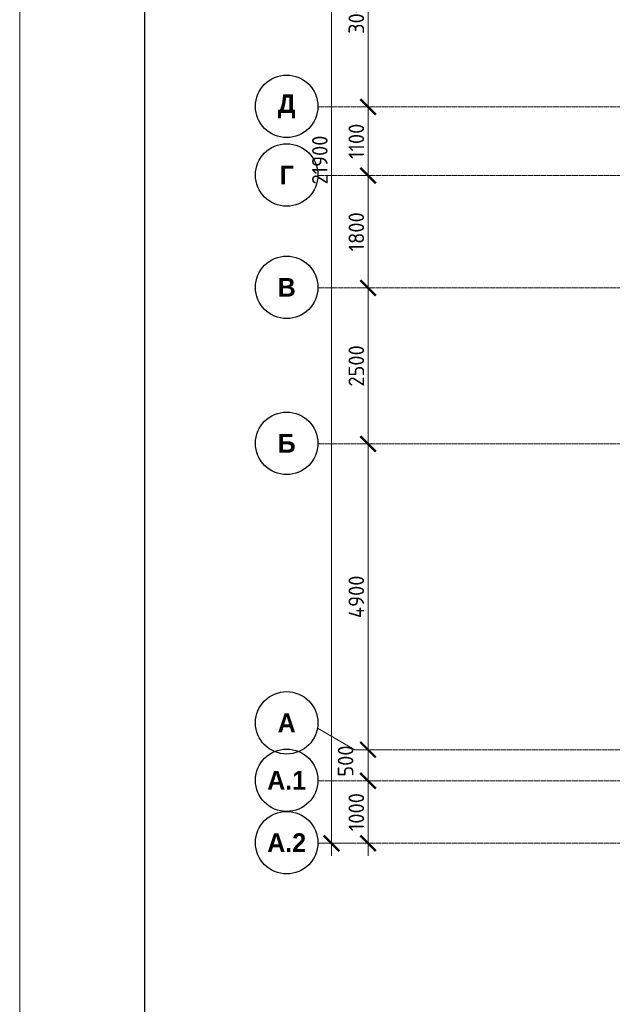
# Model space of a CAD drawing. Header units: millimetres. Extents: x -56135 to 1694203, y -446411 to -23139.
# Tile 81 of 256: x 562595 to 572101, y -130780 to -115000. Entities that reach past the tile are written whole.
import ezdxf

# ---------------------------------------------------------------- set-up
doc = ezdxf.new("R2010")
doc.units = ezdxf.units.MM
doc.linetypes.add('______5', pattern=[1100, 800, -100, 100, -100])
doc.linetypes.add('осевая', pattern=[50.800000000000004, 31.75, -6.35, 6.35, -6.35])
for name, color, linetype, lineweight in [('Оси', 40, '______5', 18), ('РАЗМЕРЫ', 1, 'Continuous', 9), ('ТОНКИЕ', 7, 'Continuous', 9)]:
    doc.layers.add(name, color=color, linetype=linetype, lineweight=lineweight)
doc.layers.add('ТОЛСТЫЕ_ОСНОВНЫЕ', color=6, linetype='Continuous')
doc.styles.add('Century Gothic', font='GOTHIC.TTF')
doc.styles.add('GOST-2.304_Type-B', font='GOST_Common.ttf')
doc.dimstyles.new('СПДС', dxfattribs={"dimscale": 100, "dimtxt": 2.5, "dimasz": 2.5, "dimexe": 1.25, "dimexo": 0, "dimtad": 1, "dimdec": 0, "dimtxsty": 'GOST-2.304_Type-B', "dimblk": 'ARCHTICK', "dimcen": 2.5, "dimdle": 2, "dimadec": 0, "dimazin": 2, "dimtfac": 0.75, "dimtdec": 0, "dimtmove": 1, "dimatfit": 3, "dimfxl": 1, "dimtolj": 1, "dimarcsym": 1})

# ---------------------------------------------------------------- blocks, each defined once
blk = doc.blocks.new('*U43')
at = {"layer": 'ТОЛСТЫЕ_ОСНОВНЫЕ', "color": 6}
blk.add_lwpolyline([(20, 5), (886, 5), (886, 415), (20, 415)], close=True, dxfattribs=at)
at = {"layer": 'ТОНКИЕ'}
blk.add_lwpolyline([(0, 0), (891, 0), (891, 420), (0, 420)], close=True, dxfattribs=at)
blk = doc.blocks.new('NSY101')
at = {"color": 0, "linetype": 'ByBlock', "lineweight": -2}
blk.add_circle((0, 0), 50.00000381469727, dxfattribs=at)
blk = doc.blocks.new('_ArchTick')
at = {"color": 0, "linetype": 'ByBlock', "const_width": 0.15}
blk.add_lwpolyline([(-0.5, -0.5), (0.5, 0.5)], dxfattribs=at)
blk = doc.blocks.new('*D1015')
at = {"layer": 'DEFPOINTS', "color": 0, "transparency": 16777216}
for p in [(468282.1041254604, -106495.3522067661), (468907.0186061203, -106495.3522067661), (468657.8789552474, -128395.3523090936)]:
    blk.add_point(p, dxfattribs=at)
at = {"layer": 'РАЗМЕРЫ', "color": 0, "lineweight": -2, "transparency": 16777216}
for p, q in [((468282.1041254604, -128595.3523090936), (468282.1041254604, -106295.3522067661)), ((468907.0186061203, -106495.3522067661), (468157.1041254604, -106495.3522067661)), ((468657.8789552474, -128395.3523090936), (468157.1041254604, -128395.3523090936))]:
    blk.add_line(p, q, dxfattribs=at)
at = {"layer": 'РАЗМЕРЫ', "color": 0, "lineweight": -2, "transparency": 16777216, "xscale": 250, "yscale": 250, "zscale": 250}
for p, rotation in [((468282.1041254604, -106495.3522067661), 90), ((468282.1041254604, -128395.3523090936), 270)]:
    blk.add_blockref('_ArchTick', p, dxfattribs=dict(at, rotation=rotation))
at = {"layer": 'РАЗМЕРЫ', "color": 0, "transparency": 16777216, "insert": (468094.6041254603, -117445.3522579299), "char_height": 250, "attachment_point": 5, "rotation": 90, "style": 'GOST-2.304_Type-B'}
blk.add_mtext('\\A1;21900', dxfattribs=at)
blk = doc.blocks.new('*D1016')
at = {"layer": 'DEFPOINTS', "color": 0, "transparency": 16777216}
for p in [(468830.3496261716, -127395.3523090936), (468867.6653795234, -127395.3523090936), (468889.6565454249, -128395.3523090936)]:
    blk.add_point(p, dxfattribs=at)
at = {"layer": 'РАЗМЕРЫ', "color": 0, "lineweight": -2, "transparency": 16777216}
for p, q in [((468867.6653795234, -128595.3523090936), (468867.6653795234, -127195.3523090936)), ((468830.3496261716, -127395.3523090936), (468992.6653795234, -127395.3523090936)), ((468889.6565454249, -128395.3523090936), (468742.6653795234, -128395.3523090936))]:
    blk.add_line(p, q, dxfattribs=at)
at = {"layer": 'РАЗМЕРЫ', "color": 0, "lineweight": -2, "transparency": 16777216, "xscale": 250, "yscale": 250, "zscale": 250}
for p, rotation in [((468867.6653795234, -127395.3523090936), 90), ((468867.6653795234, -128395.3523090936), 270)]:
    blk.add_blockref('_ArchTick', p, dxfattribs=dict(at, rotation=rotation))
at = {"layer": 'РАЗМЕРЫ', "color": 0, "transparency": 16777216, "insert": (468680.1653795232, -127895.3523090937), "char_height": 250, "attachment_point": 5, "rotation": 90, "style": 'GOST-2.304_Type-B'}
blk.add_mtext('\\A1;1000', dxfattribs=at)
blk = doc.blocks.new('*D1017')
at = {"layer": 'DEFPOINTS', "color": 0, "transparency": 16777216}
for p in [(468867.6653795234, -126895.3523090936), (469198.3155209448, -126895.3523090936), (468830.3496261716, -127395.3523090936)]:
    blk.add_point(p, dxfattribs=at)
at = {"layer": 'РАЗМЕРЫ', "color": 0, "lineweight": -2, "transparency": 16777216}
for p, q in [((468867.6653795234, -127595.3523090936), (468867.6653795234, -126695.3523090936)), ((469198.3155209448, -126895.3523090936), (468742.6653795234, -126895.3523090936)), ((468830.3496261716, -127395.3523090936), (468992.6653795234, -127395.3523090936))]:
    blk.add_line(p, q, dxfattribs=at)
at = {"layer": 'РАЗМЕРЫ', "color": 0, "lineweight": -2, "transparency": 16777216, "xscale": 250, "yscale": 250, "zscale": 250}
for p, rotation in [((468867.6653795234, -126895.3523090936), 90), ((468867.6653795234, -127395.3523090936), 270)]:
    blk.add_blockref('_ArchTick', p, dxfattribs=dict(at, rotation=rotation))
at = {"layer": 'РАЗМЕРЫ', "color": 0, "transparency": 16777216, "insert": (468507.8847320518, -127077.9129722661), "char_height": 250, "attachment_point": 5, "rotation": 90, "style": 'GOST-2.304_Type-B'}
blk.add_mtext('\\A1;500', dxfattribs=at)
blk = doc.blocks.new('*D1018')
at = {"layer": 'DEFPOINTS', "color": 0, "transparency": 16777216}
for p in [(468867.665379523, -121995.3523090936), (468934.1362863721, -121995.3523090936), (469198.3155209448, -126895.3523090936)]:
    blk.add_point(p, dxfattribs=at)
at = {"layer": 'РАЗМЕРЫ', "color": 0, "lineweight": -2, "transparency": 16777216}
for p, q in [((468867.665379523, -127095.3523090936), (468867.665379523, -121795.3523090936)), ((468934.1362863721, -121995.3523090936), (468742.665379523, -121995.3523090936)), ((469198.3155209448, -126895.3523090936), (468742.665379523, -126895.3523090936))]:
    blk.add_line(p, q, dxfattribs=at)
at = {"layer": 'РАЗМЕРЫ', "color": 0, "lineweight": -2, "transparency": 16777216, "xscale": 250, "yscale": 250, "zscale": 250}
for p, rotation in [((468867.665379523, -121995.3523090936), 90), ((468867.665379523, -126895.3523090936), 270)]:
    blk.add_blockref('_ArchTick', p, dxfattribs=dict(at, rotation=rotation))
at = {"layer": 'РАЗМЕРЫ', "color": 0, "transparency": 16777216, "insert": (468680.1653795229, -124445.3523090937), "char_height": 250, "attachment_point": 5, "rotation": 90, "style": 'GOST-2.304_Type-B'}
blk.add_mtext('\\A1;4900', dxfattribs=at)
blk = doc.blocks.new('*D1019')
at = {"layer": 'DEFPOINTS', "color": 0, "transparency": 16777216}
for p in [(468867.6653795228, -119495.3523090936), (468934.1362863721, -119495.3523090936), (468934.1362863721, -121995.3523090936)]:
    blk.add_point(p, dxfattribs=at)
at = {"layer": 'РАЗМЕРЫ', "color": 0, "lineweight": -2, "transparency": 16777216}
for p, q in [((468867.6653795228, -122195.3523090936), (468867.6653795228, -119295.3523090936)), ((468934.1362863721, -119495.3523090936), (468742.6653795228, -119495.3523090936)), ((468934.1362863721, -121995.3523090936), (468742.6653795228, -121995.3523090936))]:
    blk.add_line(p, q, dxfattribs=at)
at = {"layer": 'РАЗМЕРЫ', "color": 0, "lineweight": -2, "transparency": 16777216, "xscale": 250, "yscale": 250, "zscale": 250}
for p, rotation in [((468867.6653795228, -119495.3523090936), 90), ((468867.6653795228, -121995.3523090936), 270)]:
    blk.add_blockref('_ArchTick', p, dxfattribs=dict(at, rotation=rotation))
at = {"layer": 'РАЗМЕРЫ', "color": 0, "transparency": 16777216, "insert": (468680.1653795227, -120745.3523090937), "char_height": 250, "attachment_point": 5, "rotation": 90, "style": 'GOST-2.304_Type-B'}
blk.add_mtext('\\A1;2500', dxfattribs=at)
blk = doc.blocks.new('*D997')
at = {"layer": 'DEFPOINTS', "color": 0, "transparency": 16777216}
for p in [(468867.6653795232, -117695.3523090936), (468934.1362863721, -117695.3523090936), (468934.1362863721, -119495.3523090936)]:
    blk.add_point(p, dxfattribs=at)
at = {"layer": 'РАЗМЕРЫ', "color": 0, "lineweight": -2, "transparency": 16777216}
for p, q in [((468867.6653795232, -119695.3523090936), (468867.6653795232, -117495.3523090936)), ((468934.1362863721, -117695.3523090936), (468742.6653795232, -117695.3523090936)), ((468934.1362863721, -119495.3523090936), (468742.6653795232, -119495.3523090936))]:
    blk.add_line(p, q, dxfattribs=at)
at = {"layer": 'РАЗМЕРЫ', "color": 0, "lineweight": -2, "transparency": 16777216, "xscale": 250, "yscale": 250, "zscale": 250}
for p, rotation in [((468867.6653795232, -117695.3523090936), 90), ((468867.6653795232, -119495.3523090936), 270)]:
    blk.add_blockref('_ArchTick', p, dxfattribs=dict(at, rotation=rotation))
at = {"layer": 'РАЗМЕРЫ', "color": 0, "transparency": 16777216, "insert": (468680.1653795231, -118595.3523090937), "char_height": 250, "attachment_point": 5, "rotation": 90, "style": 'GOST-2.304_Type-B'}
blk.add_mtext('\\A1;1800', dxfattribs=at)
blk = doc.blocks.new('*D998')
at = {"layer": 'DEFPOINTS', "color": 0, "transparency": 16777216}
for p in [(468867.6653795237, -116595.3523090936), (468934.1362863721, -116595.3523090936), (468934.1362863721, -117695.3523090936)]:
    blk.add_point(p, dxfattribs=at)
at = {"layer": 'РАЗМЕРЫ', "color": 0, "lineweight": -2, "transparency": 16777216}
for p, q in [((468867.6653795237, -117895.3523090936), (468867.6653795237, -116395.3523090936)), ((468934.1362863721, -116595.3523090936), (468742.6653795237, -116595.3523090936)), ((468934.1362863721, -117695.3523090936), (468742.6653795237, -117695.3523090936))]:
    blk.add_line(p, q, dxfattribs=at)
at = {"layer": 'РАЗМЕРЫ', "color": 0, "lineweight": -2, "transparency": 16777216, "xscale": 250, "yscale": 250, "zscale": 250}
for p, rotation in [((468867.6653795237, -116595.3523090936), 90), ((468867.6653795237, -117695.3523090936), 270)]:
    blk.add_blockref('_ArchTick', p, dxfattribs=dict(at, rotation=rotation))
at = {"layer": 'РАЗМЕРЫ', "color": 0, "transparency": 16777216, "insert": (468680.1653795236, -117145.3523090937), "char_height": 250, "attachment_point": 5, "rotation": 90, "style": 'GOST-2.304_Type-B'}
blk.add_mtext('\\A1;1100', dxfattribs=at)
blk = doc.blocks.new('*D999')
at = {"layer": 'DEFPOINTS', "color": 0, "transparency": 16777216}
for p in [(468867.6653795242, -113595.3523090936), (468934.1362863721, -113595.3523090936), (468934.1362863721, -116595.3523090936)]:
    blk.add_point(p, dxfattribs=at)
at = {"layer": 'РАЗМЕРЫ', "color": 0, "lineweight": -2, "transparency": 16777216}
for p, q in [((468867.6653795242, -116795.3523090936), (468867.6653795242, -113395.3523090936)), ((468934.1362863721, -113595.3523090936), (468742.6653795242, -113595.3523090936)), ((468934.1362863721, -116595.3523090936), (468742.6653795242, -116595.3523090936))]:
    blk.add_line(p, q, dxfattribs=at)
at = {"layer": 'РАЗМЕРЫ', "color": 0, "lineweight": -2, "transparency": 16777216, "xscale": 250, "yscale": 250, "zscale": 250}
for p, rotation in [((468867.6653795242, -113595.3523090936), 90), ((468867.6653795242, -116595.3523090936), 270)]:
    blk.add_blockref('_ArchTick', p, dxfattribs=dict(at, rotation=rotation))
at = {"layer": 'РАЗМЕРЫ', "color": 0, "transparency": 16777216, "insert": (468680.1653795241, -115095.3523090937), "char_height": 250, "attachment_point": 5, "rotation": 90, "style": 'GOST-2.304_Type-B'}
blk.add_mtext('\\A1;3000', dxfattribs=at)
blk = doc.blocks.new('оси 2.2-2.3')
at = {"layer": 'Оси', "color": 16, "linetype": 'осевая', "lineweight": 0, "transparency": 33554687}
for p, q in [((468076.3457280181, -116595.3523090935), (524372.863755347, -116595.3523090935)), ((468076.3457280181, -117695.3523090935), (524372.863755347, -117695.3523090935)), ((468076.3457280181, -119495.3523090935), (524372.863755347, -119495.3523090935)), ((468076.3457280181, -121995.3523090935), (524372.863755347, -121995.3523090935)), ((468653.7843527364, -126895.3523090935), (523707.4381898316, -126895.3523090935)), ((468076.3457280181, -127395.3523090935), (524372.863755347, -127395.3523090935)), ((468076.3457280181, -128395.3523090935), (524372.863755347, -128395.3523090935))]:
    blk.add_line(p, q, dxfattribs=at)
at = {"layer": 'Оси', "color": 16, "linetype": '______5', "lineweight": 0, "transparency": 33554687}
blk.add_line((468653.7843527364, -126895.3523090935), (468057.4970618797, -126551.0856812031), dxfattribs=at)
at = {"layer": 'Оси', "color": 16, "linetype": 'Continuous', "lineweight": 25, "transparency": 33554687, "xscale": 9.999999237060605, "yscale": 9.999999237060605, "zscale": 9.999999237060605}
for p in [(467562.736632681, -116585.2473171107), (467562.736632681, -117685.2473171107), (467562.736632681, -119485.2473171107), (467562.736632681, -121985.2473171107), (467562.736632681, -126465.2473171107), (467562.736632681, -127385.2473171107), (467562.736632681, -128385.2473171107)]:
    blk.add_blockref('NSY101', p, dxfattribs=at)
at = {"layer": 'Оси', "color": 16, "linetype": 'Continuous', "lineweight": 25, "transparency": 33554687, "char_height": 300, "attachment_point": 5, "style": 'Century Gothic'}
for s, insert, width in [('\\A1;{\\fCentury Gothic|i0|b1;\\H300.000000;\\W1.000000;\\C16;Д}\\P', (467562.736632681, -116585.2473171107), 470), ('\\A1;{\\fCentury Gothic|i0|b1;\\H300.000000;\\W1.000000;\\C16;Г}\\P', (467562.736632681, -117685.2473171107), 345), ('\\A1;{\\fCentury Gothic|i0|b1;\\H300.000000;\\W1.000000;\\C16;В}\\P', (467562.736632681, -119485.2473171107), 389.9999999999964), ('\\A1;{\\fCentury Gothic|i0|b1;\\H300.000000;\\W1.000000;\\C16;Б}\\P', (467562.736632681, -121985.2473171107), 390), ('\\A1;{\\fCentury Gothic|i0|b1;\\H300.000000;\\W1.000000;\\C16;А}\\P', (467562.736632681, -126465.2473171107), 460), ('\\A1;{\\fCentury Gothic|i0|b1;\\H300.000000;\\W1.000000;\\C16;А.1}\\P', (467562.736632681, -127385.2473171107), 810.0000000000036), ('\\A1;{\\fCentury Gothic|i0|b1;\\H300.000000;\\W1.000000;\\C16;А.2}\\P', (467562.736632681, -128385.2473171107), 810.0000000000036)]:
    blk.add_mtext(s, dxfattribs=dict(at, insert=insert, width=width))
at = {"layer": 'РАЗМЕРЫ', "color": 1}
for base, p1, p2, picture, middle in [((468282.1041254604, -106495.3522067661), (468657.8789552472, -128395.3523090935), (468907.0186061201, -106495.352206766), '*D1015', (468094.6041254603, -117445.3522579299)), ((468867.6653795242, -113595.3523090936), (468934.1362863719, -116595.3523090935), (468934.1362863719, -113595.3523090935), '*D999', (468680.1653795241, -115095.3523090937)), ((468867.6653795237, -116595.3523090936), (468934.1362863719, -117695.3523090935), (468934.1362863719, -116595.3523090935), '*D998', (468680.1653795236, -117145.3523090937)), ((468867.6653795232, -117695.3523090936), (468934.1362863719, -119495.3523090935), (468934.1362863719, -117695.3523090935), '*D997', (468680.1653795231, -118595.3523090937)), ((468867.6653795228, -119495.3523090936), (468934.1362863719, -121995.3523090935), (468934.1362863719, -119495.3523090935), '*D1019', (468680.1653795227, -120745.3523090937)), ((468867.665379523, -121995.3523090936), (469198.3155209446, -126895.3523090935), (468934.1362863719, -121995.3523090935), '*D1018', (468680.1653795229, -124445.3523090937))]:
    dim = blk.add_linear_dim(base=base, p1=p1, p2=p2, angle=90, dimstyle='СПДС', dxfattribs=at)
    dim.commit()
    dim.dimension.update_dxf_attribs({"geometry": picture, "text_midpoint": middle})
dim = blk.add_linear_dim(base=(468867.6653795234, -126895.3523090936), p1=(468830.3496261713, -127395.3523090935), p2=(469198.3155209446, -126895.3523090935), angle=90, dimstyle='СПДС', dxfattribs=at)
dim.commit()
dim.dimension.update_dxf_attribs({"geometry": '*D1017', "text_midpoint": (468695.3847320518, -127077.9129722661), "dimtype": 128})
dim = blk.add_linear_dim(base=(468867.6653795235, -127395.3523090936), p1=(468889.6565454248, -128395.3523090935), p2=(468830.3496261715, -127395.3523090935), angle=90, dimstyle='СПДС', dxfattribs=at)
dim.commit()
dim.dimension.update_dxf_attribs({"geometry": '*D1016', "text_midpoint": (468680.1653795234, -127895.3523090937), "insert": (1.164153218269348e-10, 0)})

msp = doc.modelspace()

# ---------------------------------------------------------------- block references
at = {"xscale": 100, "yscale": 100, "zscale": 100}
msp.add_blockref('*U43', (562594.8393671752, -140263.7345906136), dxfattribs=at)
at = {"layer": 'РАЗМЕРЫ', "color": 1}
msp.add_blockref('оси 2.2-2.3', (99314.76261586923, 196.1968566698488), dxfattribs=at)

doc.saveas('drawing.dxf')
